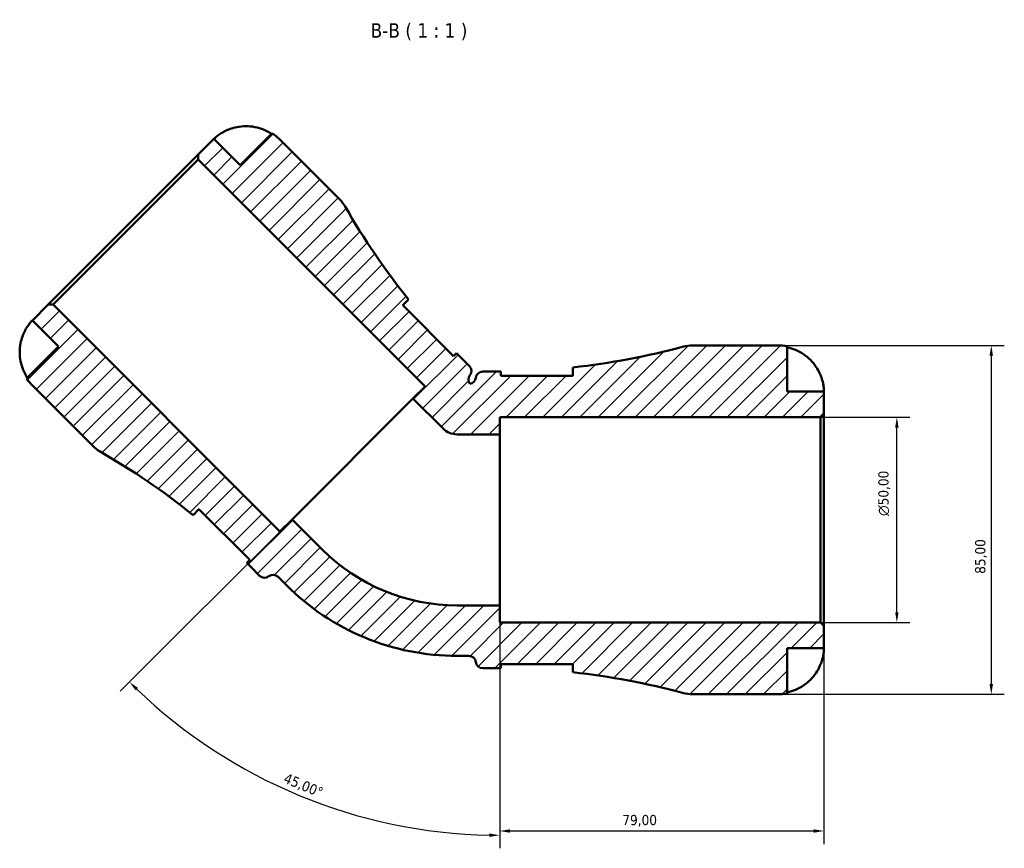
# Model space of a CAD drawing. Header units: millimetres. Extents: x 0 to 922, y 0 to 907.
# Tile 7 of 12: x 324 to 564, y 705 to 907. Entities that reach past the tile are written whole.
import ezdxf

# ---------------------------------------------------------------- set-up
doc = ezdxf.new("R2010")
doc.units = ezdxf.units.MM
for name, color, linetype, lineweight in [('Dimension (ISO)', 7, 'Continuous', 25), ('Hatch (ISO)', 7, 'Continuous', 18), ('Symbol (ISO)', 7, 'Continuous', 25), ('Visible (ISO)', 7, 'Continuous', 50)]:
    doc.layers.add(name, color=color, linetype=linetype, lineweight=lineweight)
doc.styles.add('Label Text (ISO)', font='tahoma.ttf')
doc.styles.add('Note Text (ISO)', font='tahoma.ttf')
doc.dimstyles.new('Default (ISO)', dxfattribs={"dimtxt": 2.5, "dimasz": 2.5, "dimexe": 3.175, "dimexo": 0, "dimgap": 0.762, "dimtad": 1, "dimrnd": 1e-08, "dimzin": 0, "dimtxsty": 'Note Text (ISO)', "dimcen": 0.09, "dimdle": 10, "dimclrd": 256, "dimclre": 256, "dimclrt": 256, "dimazin": 0, "dimtfac": 1.402080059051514, "dimtmove": 0, "dimatfit": 3, "dimfxl": 1, "dimtolj": 1, "dimtzin": 0, "dimlwd": -1, "dimlwe": -1, "dimarcsym": 0})

# ---------------------------------------------------------------- blocks, each defined once
blk = doc.blocks.new('*D7')
at = {"layer": 'Defpoints', "color": 0, "transparency": 16777216}
for p in [(440.7320475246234, 764.644922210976), (519.7320475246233, 759.6282555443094), (440.7320475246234, 709.6664475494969)]:
    blk.add_point(p, dxfattribs=at)
at = {"layer": 'Dimension (ISO)', "transparency": 16777216}
for p, q in [((440.7320475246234, 764.644922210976), (440.7320475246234, 706.4914475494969)), ((519.7320475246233, 759.6282555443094), (519.7320475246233, 706.4914475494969)), ((517.2320475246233, 709.6664475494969), (443.2320475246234, 709.6664475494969))]:
    blk.add_line(p, q, dxfattribs=at)
for points in [[(443.2320475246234, 710.0831142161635), (443.2320475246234, 709.2497808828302), (440.7320475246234, 709.6664475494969)], [(517.2320475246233, 710.0831142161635), (517.2320475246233, 709.2497808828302), (519.7320475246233, 709.6664475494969)]]:
    blk.add_solid(points, dxfattribs=at)
at = {"layer": 'Dimension (ISO)', "color": 232, "true_color": 0xca0064, "transparency": 16777216, "insert": (470.6101536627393, 713.6000392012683), "char_height": 2.5, "attachment_point": 1, "style": 'Note Text (ISO)'}
blk.add_mtext('\\A1;79,00', dxfattribs=at)
blk = doc.blocks.new('*D8')
at = {"layer": 'Defpoints', "color": 0, "transparency": 16777216}
for p in [(508.4820475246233, 827.9782555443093), (508.4820475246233, 742.9782555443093), (560.4820475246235, 742.9782555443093)]:
    blk.add_point(p, dxfattribs=at)
at = {"layer": 'Dimension (ISO)', "transparency": 16777216}
for p, q in [((508.4820475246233, 827.9782555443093), (563.6570475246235, 827.9782555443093)), ((560.4820475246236, 825.4782555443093), (560.4820475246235, 745.4782555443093)), ((508.4820475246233, 742.9782555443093), (563.6570475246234, 742.9782555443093))]:
    blk.add_line(p, q, dxfattribs=at)
for points in [[(560.0653808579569, 825.4782555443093), (560.8987141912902, 825.4782555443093), (560.4820475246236, 827.9782555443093)], [(560.0653808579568, 745.4782555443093), (560.8987141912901, 745.4782555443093), (560.4820475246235, 742.9782555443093)]]:
    blk.add_solid(points, dxfattribs=at)
at = {"layer": 'Dimension (ISO)', "color": 232, "true_color": 0xca0064, "transparency": 16777216, "insert": (556.5417399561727, 772.3353744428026), "char_height": 2.5, "attachment_point": 1, "rotation": 90, "style": 'Note Text (ISO)'}
blk.add_mtext('\\A1;85,00', dxfattribs=at)
blk = doc.blocks.new('*D9')
at = {"layer": 'Defpoints', "color": 0, "transparency": 16777216}
for p in [(518.8820475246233, 810.4782555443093), (537.4819619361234, 810.4782555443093), (518.8820475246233, 760.4782555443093)]:
    blk.add_point(p, dxfattribs=at)
at = {"layer": 'Dimension (ISO)', "transparency": 16777216}
for p, q in [((518.8820475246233, 810.4782555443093), (540.6569619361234, 810.4782555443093)), ((537.4819619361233, 762.9782555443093), (537.4819619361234, 807.9782555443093)), ((518.8820475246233, 760.4782555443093), (540.6569619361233, 760.4782555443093))]:
    blk.add_line(p, q, dxfattribs=at)
for points in [[(537.0652952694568, 807.9782555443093), (537.89862860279, 807.9782555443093), (537.4819619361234, 810.4782555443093)], [(537.0652952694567, 762.9782555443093), (537.8986286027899, 762.9782555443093), (537.4819619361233, 760.4782555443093)]]:
    blk.add_solid(points, dxfattribs=at)
at = {"layer": 'Dimension (ISO)', "color": 232, "true_color": 0xca0064, "transparency": 16777216, "insert": (532.9584640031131, 786.423055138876), "char_height": 2.5, "attachment_point": 1, "rotation": 90, "style": 'Note Text (ISO)'}
blk.add_mtext('\\A1;\\fAIGDT|b0|i0;\\H2.5000;\\ln\\fTahoma|b0|i0;\\H2.5000;50,00', dxfattribs=at)
blk = doc.blocks.new('*D10')
at = {"layer": 'Defpoints', "color": 0, "transparency": 16777216}
for p in [(440.7320475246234, 836.1767403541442), (440.7320475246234, 806.3115888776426), (390.1514138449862, 785.5961066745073), (376.9578515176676, 725.7165926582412)]:
    blk.add_point(p, dxfattribs=at)
at = {"layer": 'Dimension (ISO)', "transparency": 16777216}
for p, q in [((440.7320475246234, 806.3115888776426), (440.7320475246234, 705.453348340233)), ((390.1514138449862, 785.5961066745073), (348.2966505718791, 743.7413434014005))]:
    blk.add_line(p, q, dxfattribs=at)
blk.add_arc((440.7320475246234, 836.1767403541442), 127.5483920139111, 226.1230383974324, 268.8769616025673, dxfattribs=at)
for points in [[(352.0349948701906, 743.9385487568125), (352.6184473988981, 744.5335509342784), (350.5417146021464, 745.9864074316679)], [(438.2362509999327, 709.0694955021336), (438.2280841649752, 708.2362021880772), (440.7320475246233, 708.6283483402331)]]:
    blk.add_solid(points, dxfattribs=at)
at = {"layer": 'Dimension (ISO)', "color": 232, "true_color": 0xca0064, "transparency": 16777216, "insert": (388.8391128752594, 723.87180192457), "char_height": 2.5, "attachment_point": 1, "rotation": 337.5, "style": 'Note Text (ISO)'}
blk.add_mtext('\\A1;45,00°', dxfattribs=at)

msp = doc.modelspace()

# ---------------------------------------------------------------- hatches: boundary and pattern name
at = {"layer": 'Hatch (ISO)'}
h = msp.add_hatch(dxfattribs=at)
h.set_pattern_fill('ANSI31', color=256, scale=25.4, style=0)
h.set_pattern_definition([(45, (0, 0), (-2.245064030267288, 2.245064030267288), [])])
edge = h.paths.add_edge_path()
edge.add_ellipse((487.6933618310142, 751.47825554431), major_axis=(-2.21650090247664, -8.205920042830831), ratio=1, start_angle=1.87091451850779e-15, end_angle=15.11544821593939)
edge.add_line((487.693361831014, 742.9782555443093), (508.4820475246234, 742.9782555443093))
edge.add_ellipse((508.4820475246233, 754.2282555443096), major_axis=(3.552713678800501e-14, -11.2500000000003), ratio=1, start_angle=0, end_angle=11.53695903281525)
edge.add_line((510.7320475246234, 743.205551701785), (510.7320475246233, 754.2282555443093))
edge.add_line((510.7320475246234, 754.2282555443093), (519.7320475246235, 754.2282555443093))
edge.add_line((519.7320475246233, 754.2282555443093), (519.7320475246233, 759.6282555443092))
edge.add_line((519.7320475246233, 759.6282555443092), (518.8820475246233, 760.4782555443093))
edge.add_line((518.8820475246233, 760.4782555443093), (440.7320475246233, 760.4782555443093))
edge.add_line((440.7320475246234, 760.4782555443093), (440.7320475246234, 764.6449222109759))
edge.add_line((440.7320475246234, 764.6449222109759), (430.3527975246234, 764.6449222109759))
edge.add_ellipse((430.3527975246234, 811.1190142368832), major_axis=(1.110223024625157e-14, -46.47409202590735), ratio=1, start_angle=314.99999999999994, end_angle=360, ccw=False)
edge.add_line((397.4906519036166, 778.2568686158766), (390.1514138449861, 785.596106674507))
edge.add_line((390.1514138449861, 785.5961066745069), (387.2051355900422, 782.6498284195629))
edge.add_line((387.2051355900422, 782.6498284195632), (331.9447406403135, 837.9102233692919))
edge.add_line((331.9447406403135, 837.9102233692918), (330.7426591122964, 837.9102233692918))
edge.add_line((330.7426591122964, 837.9102233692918), (326.9242824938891, 834.0918467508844))
edge.add_line((326.9242824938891, 834.0918467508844), (333.288243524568, 827.7278857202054))
edge.add_line((333.288243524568, 827.7278857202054), (325.494014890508, 819.9336570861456))
edge.add_ellipse((334.8792337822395, 826.1368954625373), major_axis=(-9.385218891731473, -6.203238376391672), ratio=1, start_angle=0, end_angle=11.53695903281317)
edge.add_line((326.9242824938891, 818.181944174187), (341.624103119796, 803.4821235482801))
edge.add_ellipse((347.6345107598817, 809.4925311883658), major_axis=(-6.010407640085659, -6.010407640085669), ratio=1, start_angle=0, end_angle=15.11544821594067)
edge.add_ellipse((255.8256769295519, 649.7324125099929), major_axis=(87.57367494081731, 152.390354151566), ratio=1, start_angle=351.05271750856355, end_angle=360, ccw=False)
edge.add_line((366.0343491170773, 786.6485078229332), (367.4609464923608, 788.0751051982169))
edge.add_line((367.4609464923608, 788.0751051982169), (379.8353151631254, 775.7007365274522))
edge.add_line((379.8353151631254, 775.7007365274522), (379.1243497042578, 774.9897710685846))
edge.add_ellipse((255.8256769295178, 649.7324125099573), major_axis=(123.29867277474, 125.2573585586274), ratio=1, start_angle=359.54850379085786, end_angle=360, ccw=False)
edge.add_line((380.107551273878, 774.0142868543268), (382.2571558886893, 771.8646822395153))
edge.add_ellipse((383.4592374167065, 773.0667637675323), major_axis=(-1.202081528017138, -1.202081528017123), ratio=1, start_angle=0, end_angle=82.81924421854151)
edge.add_ellipse((385.5440236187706, 770.3809368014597), major_axis=(-1.04239310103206, 1.342913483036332), ratio=1, start_angle=277.1807557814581, end_angle=360, ccw=False)
edge.add_line((386.7461051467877, 771.5830183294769), (388.7814533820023, 769.5476700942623))
edge.add_ellipse((430.3527975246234, 811.1190142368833), major_axis=(-41.57134414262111, -41.57134414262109), ratio=1, start_angle=4.327965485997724e-15, end_angle=45.00000000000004)
edge.add_line((430.3527975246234, 752.3282555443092), (433.231214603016, 752.3282555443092))
edge.add_ellipse((433.231214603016, 750.6282555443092), major_axis=(-1.332267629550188e-14, 1.699999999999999), ratio=1, start_angle=277.18075578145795, end_angle=360, ccw=False)
edge.add_ellipse((436.6045475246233, 751.0532555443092), major_axis=(-1.686666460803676, -0.2125000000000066), ratio=1, start_angle=0, end_angle=82.81924421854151)
edge.add_line((436.6045475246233, 749.3532555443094), (439.6445475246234, 749.3532555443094))
edge.add_ellipse((439.6445475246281, 573.5921432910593), major_axis=(-4.742872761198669e-12, 175.7611122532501), ratio=1, start_angle=359.54850379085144, end_angle=360, ccw=False)
edge.add_line((441.0295475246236, 749.3477985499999), (441.0295475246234, 750.3532555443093))
edge.add_line((441.0295475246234, 750.3532555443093), (458.5295475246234, 750.3532555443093))
edge.add_line((458.5295475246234, 750.3532555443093), (458.5295475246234, 748.3357421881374))
edge.add_ellipse((439.6445475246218, 573.5921432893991), major_axis=(18.88500000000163, 174.7435988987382), ratio=1, start_angle=351.0527175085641, end_angle=360, ccw=False)
edge = h.paths.add_edge_path()
edge.add_ellipse((487.6933618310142, 819.4782555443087), major_axis=(-8.881784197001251e-14, 8.500000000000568), ratio=1, start_angle=0, end_angle=15.11544821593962)
edge.add_ellipse((439.6445475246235, 997.3643677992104), major_axis=(45.83231340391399, -169.680192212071), ratio=1, start_angle=351.05271750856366, end_angle=360, ccw=False)
edge.add_line((458.5295475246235, 822.620768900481), (458.5295475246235, 820.6032555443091))
edge.add_line((458.5295475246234, 820.6032555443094), (441.0295475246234, 820.6032555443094))
edge.add_line((441.0295475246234, 820.6032555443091), (441.0295475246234, 821.6087125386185))
edge.add_ellipse((439.6445475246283, 997.3643677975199), major_axis=(1.384999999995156, -175.7556552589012), ratio=1, start_angle=359.54850379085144, end_angle=360, ccw=False)
edge.add_line((439.6445475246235, 821.6032555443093), (436.6045475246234, 821.6032555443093))
edge.add_ellipse((436.6045475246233, 819.9032555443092), major_axis=(-4.440892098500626e-15, 1.699999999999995), ratio=1, start_angle=0, end_angle=82.81924421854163)
edge.add_ellipse((433.231214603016, 820.3282555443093), major_axis=(1.686666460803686, -0.2125000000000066), ratio=1, start_angle=285.26286466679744, end_angle=360, ccw=False)
edge.add_ellipse((434.8293662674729, 819.6662794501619), major_axis=(-1.359145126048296, -1.021138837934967), ratio=1, start_angle=285.2628646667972, end_angle=360.00000000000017, ccw=False)
edge.add_ellipse((432.1435393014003, 821.7510656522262), major_axis=(1.342913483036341, -1.042393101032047), ratio=1, start_angle=2.806371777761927e-14, end_angle=82.81924421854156)
edge.add_line((433.3456208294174, 822.9531471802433), (431.1960162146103, 825.1027517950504))
edge.add_ellipse((555.4778905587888, 949.3846261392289), major_axis=(-124.2818743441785, -124.2818743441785), ratio=1, start_angle=359.5485037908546, end_angle=360, ccw=False)
edge.add_line((430.2205320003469, 826.085953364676), (429.5095665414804, 825.3749879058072))
edge.add_line((429.5095665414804, 825.3749879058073), (417.1351978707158, 837.7493565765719))
edge.add_line((417.1351978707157, 837.7493565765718), (418.5617952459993, 839.1759539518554))
edge.add_ellipse((555.4778905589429, 949.3846261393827), major_axis=(-136.9160953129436, -110.2086721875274), ratio=1, start_angle=351.0527175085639, end_angle=360, ccw=False)
edge.add_ellipse((395.7177718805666, 857.5757923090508), major_axis=(7.369764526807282, 4.235158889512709), ratio=1, start_angle=0, end_angle=15.11544821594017)
edge.add_line((401.7281795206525, 863.5861999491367), (387.0283588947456, 878.2860205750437))
edge.add_ellipse((379.0734076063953, 870.331069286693), major_axis=(7.954951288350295, 7.954951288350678), ratio=1, start_angle=5.088887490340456e-14, end_angle=11.53695903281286)
edge.add_line((385.2766459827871, 879.7162881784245), (377.4824173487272, 871.9220595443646))
edge.add_line((377.4824173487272, 871.9220595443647), (371.1184563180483, 878.2860205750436))
edge.add_line((371.1184563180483, 878.2860205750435), (367.3000796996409, 874.4676439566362))
edge.add_line((367.3000796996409, 874.4676439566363), (367.3000796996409, 873.2655624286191))
edge.add_line((367.3000796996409, 873.2655624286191), (422.5604746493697, 818.0051674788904))
edge.add_line((422.5604746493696, 818.0051674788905), (419.6141963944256, 815.0588892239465))
edge.add_line((419.6141963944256, 815.0588892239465), (426.953434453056, 807.719651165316))
edge.add_ellipse((430.3527975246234, 811.1190142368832), major_axis=(-3.399363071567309, -3.399363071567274), ratio=1, start_angle=0, end_angle=45.00000000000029)
edge.add_line((430.3527975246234, 806.3115888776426), (440.7320475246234, 806.3115888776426))
edge.add_line((440.7320475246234, 806.3115888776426), (440.7320475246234, 810.4782555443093))
edge.add_line((440.7320475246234, 810.4782555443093), (518.8820475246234, 810.4782555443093))
edge.add_line((518.8820475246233, 810.4782555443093), (519.7320475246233, 811.3282555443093))
edge.add_line((519.7320475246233, 811.3282555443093), (519.7320475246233, 816.7282555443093))
edge.add_line((519.7320475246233, 816.7282555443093), (510.7320475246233, 816.7282555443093))
edge.add_line((510.7320475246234, 816.7282555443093), (510.7320475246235, 827.7509593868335))
edge.add_ellipse((508.4820475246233, 816.728255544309), major_axis=(2.25000000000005, 11.0227038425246), ratio=1, start_angle=0, end_angle=11.53695903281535)
edge.add_line((508.4820475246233, 827.9782555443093), (487.693361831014, 827.9782555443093))

# ---------------------------------------------------------------- linework, layer by layer
at = {"layer": 'Visible (ISO)'}
for p, q in [((371.1184563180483, 878.2860205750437), (367.3000796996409, 874.4676439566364)), ((377.4824173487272, 871.9220595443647), (371.1184563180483, 878.2860205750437)), ((385.2766459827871, 879.7162881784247), (377.4824173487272, 871.9220595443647)), ((401.7281795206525, 863.5861999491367), (387.0283588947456, 878.2860205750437)), ((367.3000796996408, 874.4676439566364), (330.7426591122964, 837.9102233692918)), ((331.9447406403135, 837.9102233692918), (367.3000796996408, 873.2655624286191)), ((367.3000796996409, 874.4676439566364), (367.3000796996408, 873.2655624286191)), ((367.3000796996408, 873.2655624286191), (422.5604746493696, 818.0051674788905)), ((330.7426591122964, 837.9102233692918), (326.924282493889, 834.0918467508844)), ((331.9447406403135, 837.9102233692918), (330.7426591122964, 837.9102233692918)), ((387.2051355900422, 782.6498284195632), (331.9447406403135, 837.9102233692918)), ((417.1351978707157, 837.7493565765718), (418.5617952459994, 839.1759539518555)), ((429.5095665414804, 825.3749879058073), (417.1351978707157, 837.7493565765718)), ((326.924282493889, 834.0918467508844), (333.2882435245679, 827.7278857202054)), ((333.2882435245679, 827.7278857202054), (325.494014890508, 819.9336570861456)), ((508.4820475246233, 827.9782555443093), (487.693361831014, 827.9782555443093)), ((510.7320475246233, 816.7282555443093), (510.7320475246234, 827.7509593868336)), ((430.220532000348, 826.0859533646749), (429.5095665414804, 825.3749879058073)), ((433.3456208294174, 822.9531471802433), (431.1960162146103, 825.1027517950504)), ((439.6445475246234, 821.6032555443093), (436.6045475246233, 821.6032555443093)), ((441.0295475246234, 820.6032555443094), (441.0295475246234, 821.6087125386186)), ((458.5295475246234, 820.6032555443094), (441.0295475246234, 820.6032555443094)), ((458.5295475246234, 822.6207689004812), (458.5295475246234, 820.6032555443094)), ((326.924282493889, 818.181944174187), (341.6241031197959, 803.4821235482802)), ((422.5604746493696, 818.0051674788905), (419.6141963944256, 815.0588892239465)), ((519.7320475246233, 816.7282555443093), (510.7320475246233, 816.7282555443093)), ((519.7320475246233, 811.3282555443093), (519.7320475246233, 816.7282555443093)), ((419.6141963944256, 815.0588892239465), (390.1514138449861, 785.5961066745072)), ((419.6141963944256, 815.0588892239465), (426.953434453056, 807.719651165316)), ((518.8820475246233, 810.4782555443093), (519.7320475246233, 811.3282555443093)), ((519.7320475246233, 759.6282555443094), (519.7320475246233, 811.3282555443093)), ((440.7320475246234, 806.3115888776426), (440.7320475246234, 810.4782555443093)), ((440.7320475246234, 810.4782555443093), (518.8820475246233, 810.4782555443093)), ((518.8820475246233, 810.4782555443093), (518.8820475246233, 760.4782555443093)), ((430.3527975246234, 806.3115888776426), (440.7320475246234, 806.3115888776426)), ((440.7320475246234, 764.644922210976), (440.7320475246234, 806.3115888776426)), ((366.0343491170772, 786.6485078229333), (367.4609464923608, 788.0751051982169)), ((367.4609464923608, 788.0751051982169), (379.8353151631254, 775.7007365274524)), ((390.1514138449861, 785.5961066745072), (387.2051355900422, 782.6498284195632)), ((397.4906519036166, 778.2568686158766), (390.1514138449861, 785.5961066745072)), ((379.8353151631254, 775.7007365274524), (379.1243497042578, 774.9897710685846)), ((380.1075512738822, 774.0142868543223), (382.2571558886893, 771.8646822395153)), ((386.7461051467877, 771.5830183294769), (388.7814533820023, 769.5476700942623)), ((440.7320475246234, 764.644922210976), (430.3527975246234, 764.644922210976)), ((440.7320475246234, 760.4782555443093), (440.7320475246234, 764.644922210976)), ((518.8820475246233, 760.4782555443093), (440.7320475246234, 760.4782555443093)), ((519.7320475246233, 759.6282555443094), (518.8820475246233, 760.4782555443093)), ((519.7320475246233, 754.2282555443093), (519.7320475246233, 759.6282555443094)), ((510.7320475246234, 743.205551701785), (510.7320475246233, 754.2282555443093)), ((510.7320475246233, 754.2282555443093), (519.7320475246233, 754.2282555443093)), ((430.3527975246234, 752.3282555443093), (433.231214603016, 752.3282555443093)), ((436.6045475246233, 749.3532555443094), (439.6445475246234, 749.3532555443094)), ((441.0295475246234, 749.3477985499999), (441.0295475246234, 750.3532555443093)), ((441.0295475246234, 750.3532555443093), (458.5295475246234, 750.3532555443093)), ((458.5295475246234, 750.3532555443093), (458.5295475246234, 748.3357421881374)), ((487.693361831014, 742.9782555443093), (508.4820475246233, 742.9782555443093))]:
    msp.add_line(p, q, dxfattribs=at)
for centre, radius, start, end in [((379.0734076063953, 870.331069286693), 11.25000000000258, 45.00000000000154, 56.53695903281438), ((395.7177718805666, 857.5757923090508), 8.500000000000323, 29.8845517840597, 45), ((555.4778905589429, 949.3846261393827), 175.7611122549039, 209.8845517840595, 218.8318342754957), ((439.6445475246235, 997.3643677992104), 175.7611122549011, 276.1681657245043, 285.1154482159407), ((487.6933618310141, 819.4782555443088), 8.500000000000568, 90.0000000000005, 105.1154482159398), ((508.4820475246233, 816.728255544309), 11.2500000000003, 78.46304096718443, 89.99999999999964), ((555.4778905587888, 949.3846261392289), 175.7611122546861, 224.5485037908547, 225), ((432.1435393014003, 821.7510656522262), 1.700000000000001, 322.180755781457, 44.99999999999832), ((434.8293662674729, 819.6662794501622), 1.700000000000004, 142.180755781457, 216.9178911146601), ((436.6045475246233, 819.9032555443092), 1.699999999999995, 90, 172.8192442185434), ((439.6445475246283, 997.3643677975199), 175.7611122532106, 269.9999999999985, 270.451496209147), ((334.8792337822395, 826.1368954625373), 11.2500000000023, 213.4630409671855, 224.9999999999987), ((433.231214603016, 820.3282555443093), 1.700000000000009, 278.0821088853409, 352.8192442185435), ((430.3527975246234, 811.1190142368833), 4.807425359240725, 225, 270.0000000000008), ((347.6345107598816, 809.4925311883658), 8.500000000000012, 225.0000000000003, 240.1154482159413), ((255.8256769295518, 649.732412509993), 175.7611122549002, 51.16816572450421, 60.1154482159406), ((430.3527975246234, 811.1190142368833), 46.47409202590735, 225, 270), ((255.8256769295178, 649.7324125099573), 175.7611122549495, 45.00000000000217, 45.45149620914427), ((383.4592374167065, 773.0667637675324), 1.7, 224.9999999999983, 307.8192442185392), ((385.5440236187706, 770.3809368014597), 1.700000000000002, 44.99999999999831, 127.8192442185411), ((430.3527975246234, 811.1190142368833), 58.79075869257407, 224.9999999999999, 269.9999999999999), ((433.231214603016, 750.6282555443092), 1.699999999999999, 7.180755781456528, 90), ((436.6045475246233, 751.0532555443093), 1.700000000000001, 187.1807557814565, 270), ((439.6445475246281, 573.5921432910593), 175.7611122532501, 89.54850379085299, 90.00000000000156), ((439.6445475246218, 573.5921432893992), 175.7611122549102, 74.88455178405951, 83.83183427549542), ((487.6933618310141, 751.4782555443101), 8.500000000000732, 254.88455178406, 269.9999999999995), ((508.4820475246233, 754.2282555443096), 11.2500000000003, 269.9999999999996, 281.5369590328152)]:
    msp.add_arc(centre, radius, start, end, dxfattribs=at)
for points, knots in [([(371.1184563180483, 878.2860205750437), (371.1184563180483, 878.2860205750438), (371.1785603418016, 878.3478087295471), (371.4216787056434, 878.5771056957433), (371.6008263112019, 878.7403235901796), (372.1200533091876, 879.1585574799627), (372.474115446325, 879.4174254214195), (373.1362411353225, 879.8244216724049), (373.3908333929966, 879.9683293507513), (373.861277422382, 880.2094360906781), (374.06863298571, 880.3083609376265), (374.5021676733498, 880.4999125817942), (374.7276961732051, 880.5917273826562), (374.9891811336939, 880.68943896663), (375.0220201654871, 880.7015558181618), (375.054902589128, 880.7135353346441)], [-1.403122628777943, -1.403122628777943, -1.403122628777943, -1.403122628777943, -1.265701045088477, -1.265701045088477, -1.13106455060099, -1.13106455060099, -0.9761257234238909, -0.9761257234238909, -0.8901504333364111, -0.8901504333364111, -0.8264442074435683, -0.8264442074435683, -0.7604845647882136, -0.7604845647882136, -0.751027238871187, -0.751027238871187, -0.751027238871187, -0.751027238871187]), ([(375.054902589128, 880.7135353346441), (375.5735592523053, 880.9024890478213), (376.1328560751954, 881.0618704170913), (377.4471739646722, 881.3261503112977), (378.2092623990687, 881.3966317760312), (379.6018859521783, 881.3991448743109), (380.3606950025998, 881.3320628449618), (381.8469683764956, 881.039083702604), (382.5744289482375, 880.8131675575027), (383.8393615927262, 880.2908195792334), (384.4934236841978, 879.9508721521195), (385.1067998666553, 879.5464420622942)], [5.502271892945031, 5.502271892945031, 5.502271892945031, 5.502271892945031, 5.6617260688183, 5.6617260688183, 5.871113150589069, 5.871113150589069, 6.079513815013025, 6.079513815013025, 6.287914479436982, 6.287914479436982, 6.490075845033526, 6.490075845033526, 6.490075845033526, 6.490075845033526]), ([(417.3835889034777, 837.997747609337), (417.3609847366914, 837.9751434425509), (417.3392087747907, 837.9507906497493), (417.267184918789, 837.8611263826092), (417.2211003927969, 837.7874512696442), (417.1800336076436, 837.7042541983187)], [-3.255430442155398, -3.255430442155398, -3.255430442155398, -3.255430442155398, -3.223016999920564, -3.223016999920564, -3.143987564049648, -3.143987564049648, -3.143987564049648, -3.143987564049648]), ([(324.4967677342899, 830.155400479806), (324.5525543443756, 830.308528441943), (324.6112219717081, 830.4604348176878), (324.7670776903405, 830.8417204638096), (324.8675339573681, 831.0675611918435), (325.0915995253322, 831.532968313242), (325.2156813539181, 831.7688086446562), (325.5395948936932, 832.3377167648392), (325.740030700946, 832.6463627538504), (326.1737344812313, 833.2536416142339), (326.3945303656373, 833.5184714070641), (326.7496822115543, 833.918340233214), (326.8711657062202, 834.0385169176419), (326.9196160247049, 834.087191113), (326.924282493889, 834.0918467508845), (326.924282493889, 834.0918467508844)], [-2.013716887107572, -2.013716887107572, -2.013716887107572, -2.013716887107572, -1.971618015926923, -1.971618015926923, -1.906809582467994, -1.906809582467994, -1.833711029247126, -1.833711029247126, -1.72025440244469, -1.72025440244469, -1.57632266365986, -1.57632266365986, -1.421337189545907, -1.421337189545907, -1.384307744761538, -1.384307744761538, -1.384307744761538, -1.384307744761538]), ([(325.6638610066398, 820.1035032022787), (325.2594309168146, 820.7168793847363), (324.9194834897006, 821.3709414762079), (324.3971355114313, 822.6358741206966), (324.17121936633, 823.3633346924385), (323.8782402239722, 824.8496080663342), (323.8111581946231, 825.6084171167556), (323.8136712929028, 827.0010406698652), (323.8841527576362, 827.7631291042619), (324.1484326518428, 829.0774469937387), (324.3078140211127, 829.6367438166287), (324.4967677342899, 830.155400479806)], [0.213438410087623, 0.213438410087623, 0.213438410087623, 0.213438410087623, 0.4155997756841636, 0.4155997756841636, 0.6240004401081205, 0.6240004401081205, 0.8324011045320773, 0.8324011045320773, 1.041788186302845, 1.041788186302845, 1.201242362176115, 1.201242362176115, 1.201242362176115, 1.201242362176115]), ([(510.7320475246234, 827.510760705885), (511.4517452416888, 827.3630135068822), (512.1546161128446, 827.1409008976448), (513.4184143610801, 826.6158142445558), (514.0925535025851, 826.261168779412), (515.3506750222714, 825.4173823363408), (515.9346682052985, 824.9282574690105), (516.9176247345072, 823.9417468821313), (517.4066647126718, 823.3530310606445), (518.149153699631, 822.2367938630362), (518.4319366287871, 821.7286116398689), (518.6650718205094, 821.2282555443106)], [0.2134384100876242, 0.2134384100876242, 0.2134384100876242, 0.2134384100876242, 0.4155997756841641, 0.4155997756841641, 0.6240004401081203, 0.6240004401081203, 0.8324011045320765, 0.8324011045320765, 1.041788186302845, 1.041788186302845, 1.201242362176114, 1.201242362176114, 1.201242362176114, 1.201242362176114]), ([(518.6650718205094, 821.2282555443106), (518.7373236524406, 821.0731882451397), (518.8063895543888, 820.9168041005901), (518.9817823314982, 820.4965961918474), (519.0810921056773, 820.2331019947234), (519.2675703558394, 819.6815611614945), (519.3510496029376, 819.3970047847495), (519.5252060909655, 818.7104013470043), (519.5955947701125, 818.3308899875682), (519.6965892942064, 817.6068784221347), (519.7165102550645, 817.2927920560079), (519.7342134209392, 816.8459790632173), (519.7320475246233, 816.7282555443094), (519.7320475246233, 816.7282555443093)], [-0.7196886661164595, -0.7196886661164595, -0.7196886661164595, -0.7196886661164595, -0.6691334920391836, -0.6691334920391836, -0.5844829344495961, -0.5844829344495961, -0.4900849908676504, -0.4900849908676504, -0.347659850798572, -0.347659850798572, -0.178276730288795, -0.178276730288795, 0, 0, 0, 0]), ([(367.5060673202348, 788.0303195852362), (367.3926552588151, 787.9743670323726), (367.2969714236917, 787.9090662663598), (367.2177519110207, 787.8318768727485), (367.2151421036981, 787.8293008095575), (367.2125554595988, 787.8267141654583)], [-0.4310056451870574, -0.4310056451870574, -0.4310056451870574, -0.4310056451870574, -0.323297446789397, -0.323297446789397, -0.3195945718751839, -0.3195945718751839, -0.3195945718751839, -0.3195945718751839]), ([(519.7320475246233, 754.2282555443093), (519.7320475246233, 754.2282555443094), (519.7326084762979, 754.1698447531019), (519.7275237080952, 753.9155176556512), (519.7204482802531, 753.6949249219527), (519.6689594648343, 753.1367188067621), (519.6278828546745, 752.8159676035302), (519.4978280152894, 752.1363736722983), (519.4168741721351, 751.7939757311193), (519.2453994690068, 751.2094069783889), (519.1704519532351, 750.9797506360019), (519.0108282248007, 750.5384578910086), (518.928213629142, 750.3283116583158), (518.7834311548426, 749.9879534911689), (518.7253588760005, 749.8576439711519), (518.6650718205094, 749.7282555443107)], [0, 0, 0, 0, 0.1255822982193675, 0.1255822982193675, 0.2775868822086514, 0.2775868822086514, 0.4156582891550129, 0.4156582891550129, 0.5355886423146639, 0.5355886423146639, 0.610628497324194, 0.610628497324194, 0.678307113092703, 0.678307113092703, 0.7205994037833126, 0.7205994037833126, 0.7205994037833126, 0.7205994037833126]), ([(518.6650718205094, 749.7282555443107), (518.4319366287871, 749.2278994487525), (518.149153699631, 748.7197172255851), (517.4066647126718, 747.6034800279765), (516.9176247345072, 747.01476420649), (515.9346682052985, 746.0282536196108), (515.3506750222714, 745.5391287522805), (514.0925535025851, 744.6953423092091), (513.4184143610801, 744.3406968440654), (512.1546161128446, 743.8156101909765), (511.4517452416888, 743.593497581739), (510.7320475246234, 743.4457503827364)], [5.50227189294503, 5.50227189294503, 5.50227189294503, 5.50227189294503, 5.661726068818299, 5.661726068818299, 5.871113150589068, 5.871113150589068, 6.079513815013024, 6.079513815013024, 6.28791447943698, 6.28791447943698, 6.490075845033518, 6.490075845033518, 6.490075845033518, 6.490075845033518])]:
    msp.add_open_spline(points, degree=3, knots=knots, dxfattribs=at)
for points in [[(458.4658810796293, 820.6032431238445), (458.5080835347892, 820.7274243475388), (458.5295475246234, 820.844784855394), (458.5295475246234, 820.9545335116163)], [(458.5295475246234, 750.0019775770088), (458.5295475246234, 750.1117345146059), (458.5080817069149, 750.2291003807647), (458.4658824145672, 750.3532723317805)]]:
    msp.add_open_spline(points, degree=3, dxfattribs=at)

# ---------------------------------------------------------------- texts
at = {"layer": 'Symbol (ISO)', "insert": (409.283183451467, 902.3429017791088), "char_height": 3.499999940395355, "attachment_point": 7, "style": 'Label Text (ISO)'}
msp.add_mtext('B-B ( 1 : 1 )', dxfattribs=at)

# ---------------------------------------------------------------- dimensions: what is measured, and where the dimension line sits
at = {"layer": 'Dimension (ISO)'}
dim = msp.add_angular_dim_3p(base=(376.9578515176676, 725.7165926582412), center=(440.7320475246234, 836.1767403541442), p1=(390.1514138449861, 785.5961066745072), p2=(440.7320475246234, 806.3115888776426), dimstyle='Default (ISO)', override={"dimadec": 2, "dimtp": 0, "dimtm": -0, "dimtdec": 2}, dxfattribs=at)
dim.commit()
dim.dimension.update_dxf_attribs({"geometry": '*D10', "text_midpoint": (391.9213910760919, 718.3373915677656), "dimtype": 165})
for base, p1, p2, angle, picture, middle in [((560.4820475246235, 742.9782555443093), (508.4820475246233, 827.9782555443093), (508.4820475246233, 742.9782555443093), 90, '*D8', (560.4820475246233, 776.4782555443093)), ((440.7320475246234, 709.6664475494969), (519.7320475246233, 759.6282555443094), (440.7320475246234, 764.644922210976), 180, '*D7', (474.7320475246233, 709.6664475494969))]:
    dim = msp.add_linear_dim(base=base, p1=p1, p2=p2, angle=angle, dimstyle='Default (ISO)', override={"dimdec": 2, "dimtp": 0, "dimtm": -0, "dimtdec": 2, "dimtofl": 0, "dimatfit": 1}, dxfattribs=at)
    dim.commit()
    dim.dimension.update_dxf_attribs({"geometry": picture, "text_midpoint": middle, "dimtype": 160})
dim = msp.add_linear_dim(base=(537.4819619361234, 810.4782555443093), p1=(518.8820475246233, 760.4782555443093), p2=(518.8820475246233, 810.4782555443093), angle=90, text='\\fAIGDT|b0|i0;\\H2.5000;\\ln\\fTahoma|b0|i0;\\H2.5000;<>', dimstyle='Default (ISO)', override={"dimdec": 2, "dimtp": 0, "dimtm": -0, "dimtdec": 2, "dimtofl": 0, "dimatfit": 1}, dxfattribs=at)
dim.commit()
dim.dimension.update_dxf_attribs({"geometry": '*D9', "text_midpoint": (537.4819619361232, 791.9782555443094), "dimtype": 160})

doc.saveas('drawing.dxf')
